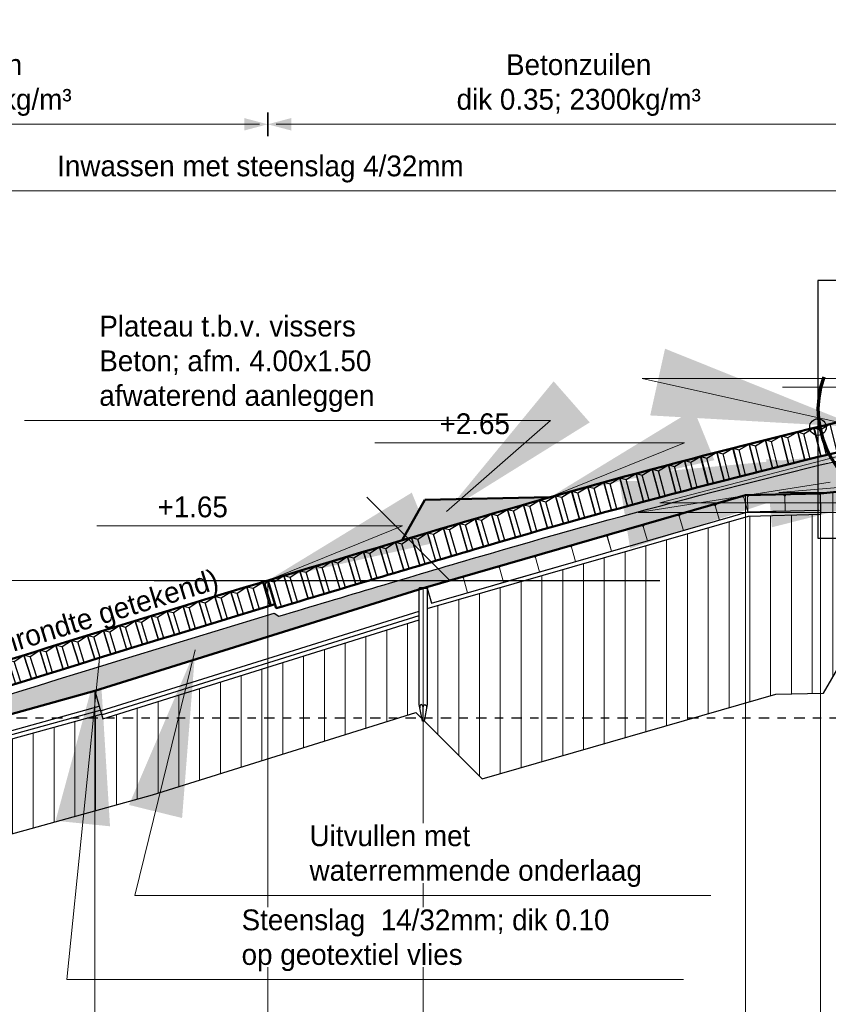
# Model space of a CAD drawing. Header units: metres. Extents: x 132 to 905, y -50 to 63.
# Tile 55 of 86: x 662 to 672, y -42 to -30. Entities that reach past the tile are written whole.
import ezdxf
from ezdxf.enums import TextEntityAlignment as Align

# ---------------------------------------------------------------- set-up
doc = ezdxf.new("R2010")
doc.units = ezdxf.units.M
doc.header["$LTSCALE"] = 0.1
doc.linetypes.add('CENTER2', pattern=[28.575, 19.05, -3.175, 3.175, -3.175])
doc.linetypes.add('NAP', pattern=[20, 12.5, -2.5, 2.5, -2.5])
for name, color, linetype in [('DP-arcering_lgrijs', 9, 'Continuous'), ('DP-BS-SCHEIDINGSLIJN-TALUDBEKL', 255, 'Continuous'), ('DP-NW-Maatvoering', 7, 'Continuous')]:
    doc.layers.add(name, color=color, linetype=linetype)
for name, color, linetype, lineweight in [('DP-BS-arcering_betonblokken', 237, 'Continuous', 0), ('DP-BS-arcering_klei', 253, 'Continuous', 0), ('DP-BS-basalt 025', 253, 'basalt25', 13), ('DP-BS-granietblokken', 253, 'Ontwnota-dwp-Bruinissepolder tot Grevelingendam$0$graniet', 13), ('DP-BS-Matenbalk_verlenglijnen', 253, 'Continuous', 0), ('DP-BS-profiel', 2, 'Continuous', 25), ('DP-NAP-lijn', 6, 'NAP', 25), ('DP-NW-arcering_betonzuilen', 6, 'Continuous', 25), ('DP-NW-arcering_waterremmende_onderlaag', 7, 'Continuous', 18), ('DP-NW-Matenbalk_verlenglijnen', 135, 'Continuous', 0), ('DP-NW-Profiel', 4, 'Continuous', 50), ('DP-NW-Uitvullaag', 1, 'Uitvullaag', 18), ('DP-Waterlijn', 1, 'Continuous', 13), ('DP-Waterlijn_tekst', 7, 'Continuous', 35), ('Plts-Detail', 5, 'CENTER2', 70)]:
    doc.layers.add(name, color=color, linetype=linetype, lineweight=lineweight)
doc.layers.add('DP-NW-arcrand', color=142, linetype='Continuous', plot=False)
doc.layers.add('TO-Viewport', color=152, linetype='Continuous', plot=False)
doc.styles.add('Ontwnota-dwp-Bruinissepolder tot Grevelingendam$0$StagCAD', font='StagCAD.ttf')
doc.styles.add('StagCAD', font='StagCAD.ttf')
doc.linetypes.add('basalt25', pattern='A,0,-0.25,[57,BASALT25.shx,S=0.004,R=0,X=0,Y=0],-0.25', length=0.5)
doc.linetypes.add('Ontwnota-dwp-Bruinissepolder tot Grevelingendam$0$graniet', pattern='A,0,-0.2,[16,GRANIET.shx,S=0.0032,R=0,X=0,Y=0],-0.2', length=0.4)
doc.linetypes.add('Uitvullaag', pattern='A,0,-0.005,[191,UITVULLAAG.shx,S=0.007,R=0,X=0,Y=0],-0.5', length=0.505)
doc.dimstyles.new('GM-maatvoering', dxfattribs={"dimtxt": 2.5, "dimasz": 2.5, "dimexe": 1, "dimexo": 0, "dimgap": 1, "dimtad": 1, "dimrnd": 0.001, "dimzin": 1, "dimdsep": 46, "dimtxsty": 'StagCAD', "dimcen": 0.09, "dimclrd": 1, "dimclre": 1, "dimclrt": 7, "dimazin": 0, "dimtfac": 1, "dimtix": 1, "dimtmove": 0, "dimatfit": 3, "dimfxl": 1, "dimfxlon": 1, "dimtvp": 0.83, "dimtolj": 1, "dimtzin": 0, "dimlwd": 15, "dimlwe": 15, "dimarcsym": 0})
doc.dimstyles.new('leader 1_100', dxfattribs={"dimscale": 0.1, "dimtxt": 2.5, "dimasz": 2, "dimexe": 0, "dimexo": 0, "dimgap": 1, "dimtad": 1, "dimrnd": 0.001, "dimzin": 1, "dimdsep": 46, "dimtxsty": 'StagCAD', "dimblk": 'RAD_PIJL', "dimcen": 0.09, "dimse1": 1, "dimse2": 1, "dimclrd": 1, "dimclre": 1, "dimclrt": 7, "dimazin": 0, "dimtfac": 1, "dimtix": 1, "dimtmove": 0, "dimatfit": 0, "dimfxl": 1, "dimtvp": 0.83, "dimtolj": 1, "dimtzin": 0, "dimlwd": 15, "dimarcsym": 0})
doc.dimstyles.new('Ontwnota-dwp-Bruinissepolder tot Grevelingendam$0$GM-maatvoering', dxfattribs={"dimtxt": 2.5, "dimasz": 1, "dimexe": 0, "dimexo": 0, "dimgap": 1, "dimtad": 1, "dimrnd": 0.001, "dimzin": 1, "dimdsep": 46, "dimtxsty": 'Ontwnota-dwp-Bruinissepolder tot Grevelingendam$0$StagCAD', "dimblk1": 'Ontwnota-dwp-Bruinissepolder tot Grevelingendam$0$DIM_PIJL', "dimblk2": 'Ontwnota-dwp-Bruinissepolder tot Grevelingendam$0$DIM_PIJL', "dimsah": 1, "dimcen": 0.09, "dimse1": 1, "dimse2": 1, "dimclrd": 1, "dimclre": 1, "dimclrt": 7, "dimazin": 0, "dimtfac": 1, "dimtix": 1, "dimtmove": 0, "dimatfit": 3, "dimldrblk": 'Ontwnota-dwp-Bruinissepolder tot Grevelingendam$0$RAD_PIJL', "dimfxl": 1, "dimtvp": 0.83, "dimtolj": 1, "dimtzin": 0, "dimlwd": 15, "dimarcsym": 0})
doc.dimstyles.new('Ontwnota-dwp-Bruinissepolder tot Grevelingendam$0$leader 1_100', dxfattribs={"dimscale": 0.1, "dimtxt": 2.5, "dimasz": 2, "dimexe": 0, "dimexo": 0, "dimgap": 1, "dimtad": 1, "dimrnd": 0.001, "dimzin": 1, "dimdsep": 46, "dimtxsty": 'Ontwnota-dwp-Bruinissepolder tot Grevelingendam$0$StagCAD', "dimblk": 'Ontwnota-dwp-Bruinissepolder tot Grevelingendam$0$RAD_PIJL', "dimcen": 0.09, "dimse1": 1, "dimse2": 1, "dimclrd": 1, "dimclre": 1, "dimclrt": 7, "dimazin": 0, "dimtfac": 1, "dimtix": 1, "dimtmove": 0, "dimatfit": 0, "dimfxl": 1, "dimtvp": 0.83, "dimtolj": 1, "dimtzin": 0, "dimlwd": 15, "dimarcsym": 0})

# ---------------------------------------------------------------- blocks, each defined once
blk = doc.blocks.new('*U197')
at = {"layer": 'DP-NAP-lijn'}
blk.add_line((0, 0), (473.03, 0), dxfattribs=at)
at = {"layer": 'DP-Waterlijn'}
blk.add_line((0, 16.5), (212.05, 16.5), dxfattribs=at)
at = {"layer": 'DP-NAP-lijn', "style": 'StagCAD'}
blk.add_attdef('NAPLIJN', (6.25, 1), '', height=2.5, dxfattribs=at)
at = {"layer": 'DP-Waterlijn_tekst', "style": 'StagCAD'}
blk.add_attdef('WP', text='', height=2.5, dxfattribs=at).set_placement((11.17, 16.5), align=Align.BOTTOM_CENTER)
blk = doc.blocks.new('BB-20-45')
at = {"layer": 'DP-BS-arcering_betonblokken'}
blk.add_lwpolyline([(0, 0), (0.45, 0), (0.45, 0.18), (0.43, 0.2), (0.02, 0.2), (0, 0.18)], close=True, dxfattribs=at)
blk = doc.blocks.new('dp786')
at = {"layer": 'DP-BS-arcering_klei'}
h = blk.add_hatch(dxfattribs=at)
h.set_pattern_fill('_U', color=251, scale=2.5, angle=90, pattern_type=0)
h.set_pattern_definition([(90, (-424.41675, 21.9338), (-0.25, -2e-16), [])])
h.paths.add_polyline_path([(28.75, -16.618), (29.322, -16.604), (30.149, -15.171), (32.103, -14.971), (34.774, -14.814), (38.06, -13.532), (40.465, -13.532), (45.639, -16.548), (47.373, -16.587), (47.373, -15.587), (45.92, -15.554), (39.433, -11.773), (38.553, -11.729), (33.09, -13.861), (32.019, -13.924), (29.284, -14.204), (29.291, -14.454), (28.42, -14.476), (24.558, -15.588), (24.558, -16.743), (24.52, -16.936), (25.219, -17.636)])
h = blk.add_hatch(dxfattribs=at)
h.set_pattern_fill('_USER', color=251, scale=2.5, angle=90, pattern_type=0)
h.set_pattern_definition([(90, (16.21801, -19.19804), (-0.25, 2e-17), [])])
h.paths.add_polyline_path([(20.655, -16.915), (20.639, -16.857), (16.293, -18.064), (16.293, -18.298), (16.218, -18.298), (16.218, -19.198), (16.212, -19.228), (21.252, -17.828), (24.421, -16.837), (24.492, -16.908), (24.458, -16.743), (24.458, -15.725)])
at = {"layer": 'DP-BS-arcering_betonblokken'}
for points in [[(28.862, -14.415), (29.289, -14.404), (29.285, -14.224), (29.265, -14.205), (28.877, -14.214), (28.858, -14.235)], [(28.069, -14.525), (28.412, -14.426), (28.363, -14.253), (28.338, -14.239), (28.033, -14.327), (28.019, -14.352)]]:
    blk.add_lwpolyline(points, close=True, dxfattribs=at)
at = {"layer": 'DP-BS-basalt 025', "color": 251, "ltscale": 10}
blk.add_lwpolyline([(20.56, -16.578), (24.508, -15.343)], dxfattribs=at)
at = {"layer": 'DP-BS-granietblokken', "color": 251, "ltscale": 9.5}
blk.add_lwpolyline([(16.168, -17.798), (20.56, -16.578)], dxfattribs=at)
at = {"layer": 'DP-BS-Matenbalk_verlenglijnen'}
for points in [[(29.284, -14.204, 0), (29.284, -24, 0), (29.284, -14.204, 0), (29.284, -24, 0), (29.284, -14.204, 0), (29.284, -24, 0)], [(29.284, -14.204, 0), (29.284, -24, 0), (29.284, -14.204, 0), (29.284, -24, 0), (29.284, -14.204, 0), (29.284, -24, 0)], [(28.382, -14.226, 0), (28.382, -24, 0), (28.382, -14.226, 0), (28.382, -24, 0), (28.382, -14.226, 0), (28.382, -24, 0)], [(28.382, -14.226, 0), (28.382, -24, 0), (28.382, -14.226, 0), (28.382, -24, 0), (28.382, -14.226, 0), (28.382, -24, 0)], [(24.508, -15.343, 0), (24.508, -24, 0), (24.508, -15.343, 0), (24.508, -24, 0), (24.508, -15.343, 0), (24.508, -24, 0)], [(24.508, -15.343, 0), (24.508, -24, 0), (24.508, -15.343, 0), (24.508, -24, 0), (24.508, -15.343, 0), (24.508, -24, 0)], [(20.56, -16.578, 0), (20.56, -24, 0), (20.56, -16.578, 0), (20.56, -24, 0), (20.56, -16.578, 0), (20.56, -24, 0)], [(20.56, -16.578, 0), (20.56, -24, 0), (20.56, -16.578, 0), (20.56, -24, 0), (20.56, -16.578, 0), (20.56, -24, 0)]]:
    blk.add_polyline3d(points, dxfattribs=at)
at = {"layer": 'DP-BS-profiel', "color": 1}
for p, q in [((29.284, -14.204), (32.019, -13.924)), ((28.382, -14.226), (29.284, -14.204)), ((24.508, -15.343), (28.382, -14.226)), ((29.322, -16.604), (30.149, -15.171)), ((20.56, -16.578), (24.508, -15.343)), ((24.458, -15.343), (24.558, -15.343)), ((24.558, -15.343), (24.61, -15.522)), ((20.628, -16.819), (24.458, -15.62)), ((20.642, -16.867), (24.458, -15.673)), ((20.655, -16.915), (24.458, -15.725)), ((16.168, -17.798), (20.56, -16.578)), ((20.56, -16.578), (20.612, -16.761)), ((16.293, -17.961), (20.611, -16.761)), ((16.293, -18.012), (20.624, -16.809)), ((20.612, -16.761), (20.655, -16.915)), ((24.508, -16.943), (24.508, -16.783)), ((16.293, -18.064), (20.637, -16.857)), ((21.252, -17.828), (24.421, -16.837)), ((25.219, -17.636), (24.421, -16.837)), ((16.212, -19.228), (21.252, -17.828))]:
    blk.add_line(p, q, dxfattribs=at)
for points in [[(24.558, -15.588), (28.42, -14.476), (29.291, -14.454), (29.284, -14.204)], [(24.61, -15.522), (28.412, -14.426), (29.267, -14.405)], [(25.219, -17.636), (28.75, -16.618), (29.322, -16.604)]]:
    blk.add_lwpolyline(points, dxfattribs=at)
blk.add_lwpolyline([(24.458, -16.743), (24.458, -15.343), (24.468, -15.333), (24.548, -15.333), (24.558, -15.343), (24.558, -16.743), (24.518, -16.943), (24.498, -16.943)], close=True, dxfattribs=at)
blk.add_ellipse((24.487, -16.783), major_axis=(0, 0.04), ratio=0.525, start_param=4.712389, end_param=7.853982, dxfattribs=at)
at = {"layer": 'DP-BS-profiel', "color": 1, "extrusion": (0, 0, -1)}
blk.add_ellipse((24.529, -16.783), major_axis=(0, 0.04), ratio=0.525, start_param=4.712389, end_param=7.853982, dxfattribs=at)
at = {"layer": 'DP-BS-SCHEIDINGSLIJN-TALUDBEKL'}
for p in [(29.284, -14.204), (20.56, -16.578)]:
    blk.add_point(p, dxfattribs=at)
at = {"layer": 'DP-BS-arcering_betonblokken'}
for p, rotation in [((28.412, -14.426), 1.427177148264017), ((27.637, -14.649), 16.07536863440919), ((27.204, -14.774), 16.07536863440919), ((26.772, -14.899), 16.07536863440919), ((26.34, -15.023), 16.07536863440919), ((25.907, -15.148), 16.07536863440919), ((25.475, -15.272), 16.07536863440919), ((25.042, -15.397), 16.07536863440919), ((24.61, -15.522), 16.07536863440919)]:
    blk.add_blockref('BB-20-45', p, dxfattribs=dict(at, rotation=rotation))
at = {"layer": 'DP-NAP-lijn', "ltscale": 4, "xscale": 0.0999999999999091, "yscale": 0.0999999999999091, "zscale": 0.0999999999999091}
blk.add_blockref('*U197', (0.07, -16.9), dxfattribs=at)
blk = doc.blocks.new('Ontwnota-dwp-Bruinissepolder tot Grevelingendam$0$DIM_PIJL')
at = {"color": 1}
blk.add_line((0, 1.414), (0, -1.414), dxfattribs=at)
at = {"color": 1, "linetype": 'ByBlock'}
blk.add_solid([(-2.828, -0.75), (-2.828, 0.75), (0, 0)], dxfattribs=at)
blk = doc.blocks.new('*D140')
at = {"layer": 'Defpoints', "color": 0, "transparency": 16777216}
for p in [(665.037, -31.699), (665.037, -37.184), (657.384, -39.584)]:
    blk.add_point(p, dxfattribs=at)
at = {"layer": 'DP-NW-Maatvoering', "color": 1, "lineweight": 15, "transparency": 16777216}
blk.add_line((657.484, -31.699), (664.937, -31.699), dxfattribs=at)
at = {"layer": 'DP-NW-Maatvoering', "color": 1, "lineweight": 15, "transparency": 16777216, "xscale": 0.1, "yscale": 0.1, "zscale": 0.1, "rotation": 180}
blk.add_blockref('Ontwnota-dwp-Bruinissepolder tot Grevelingendam$0$DIM_PIJL', (657.384, -31.699), dxfattribs=at)
at = {"layer": 'DP-NW-Maatvoering', "color": 1, "lineweight": 15, "transparency": 16777216, "xscale": 0.1, "yscale": 0.1, "zscale": 0.1}
blk.add_blockref('Ontwnota-dwp-Bruinissepolder tot Grevelingendam$0$DIM_PIJL', (665.037, -31.699), dxfattribs=at)
at = {"layer": 'DP-NW-Maatvoering', "color": 7, "transparency": 16777216, "insert": (661.211, -31.228), "char_height": 0.25, "attachment_point": 5, "style": 'Ontwnota-dwp-Bruinissepolder tot Grevelingendam$0$StagCAD'}
blk.add_mtext('\\A1;Betonzuilen\\Pdik 0.30; 2300kg/m³', dxfattribs=at)
blk = doc.blocks.new('Ontwnota-dwp-Bruinissepolder tot Grevelingendam$0$RAD_PIJL')
at = {"color": 1, "linetype": 'Continuous'}
blk.add_solid([(-2.8284, -0.75), (-2.8284, 0.75), (0, 0)], dxfattribs=at)
blk = doc.blocks.new('*D142')
at = {"layer": 'Defpoints', "color": 0, "transparency": 16777216}
for p in [(672.513, -32.499), (672.513, -35.134), (657.386, -39.584)]:
    blk.add_point(p, dxfattribs=at)
at = {"layer": 'DP-NW-Maatvoering', "color": 1, "lineweight": 15, "transparency": 16777216}
blk.add_line((657.486, -32.499), (672.413, -32.499), dxfattribs=at)
at = {"layer": 'DP-NW-Maatvoering', "color": 1, "lineweight": 15, "transparency": 16777216, "xscale": 0.1, "yscale": 0.1, "zscale": 0.1, "rotation": 180}
blk.add_blockref('Ontwnota-dwp-Bruinissepolder tot Grevelingendam$0$DIM_PIJL', (657.386, -32.499), dxfattribs=at)
at = {"layer": 'DP-NW-Maatvoering', "color": 1, "lineweight": 15, "transparency": 16777216, "xscale": 0.1, "yscale": 0.1, "zscale": 0.1}
blk.add_blockref('Ontwnota-dwp-Bruinissepolder tot Grevelingendam$0$DIM_PIJL', (672.513, -32.499), dxfattribs=at)
at = {"layer": 'DP-NW-Maatvoering', "color": 7, "transparency": 16777216, "insert": (664.949, -32.237), "char_height": 0.25, "attachment_point": 5, "style": 'Ontwnota-dwp-Bruinissepolder tot Grevelingendam$0$StagCAD'}
blk.add_mtext('\\A1;Inwassen met steenslag 4/32mm', dxfattribs=at)
blk = doc.blocks.new('*D143')
at = {"layer": 'Defpoints', "color": 0, "transparency": 16777216}
for p in [(672.515, -31.699), (672.515, -35.134), (665.037, -37.184)]:
    blk.add_point(p, dxfattribs=at)
at = {"layer": 'DP-NW-Maatvoering', "color": 1, "lineweight": 15, "transparency": 16777216}
blk.add_line((665.137, -31.699), (672.415, -31.699), dxfattribs=at)
at = {"layer": 'DP-NW-Maatvoering', "color": 1, "lineweight": 15, "transparency": 16777216, "xscale": 0.1, "yscale": 0.1, "zscale": 0.1, "rotation": 180}
blk.add_blockref('Ontwnota-dwp-Bruinissepolder tot Grevelingendam$0$DIM_PIJL', (665.037, -31.699), dxfattribs=at)
at = {"layer": 'DP-NW-Maatvoering', "color": 1, "lineweight": 15, "transparency": 16777216, "xscale": 0.1, "yscale": 0.1, "zscale": 0.1}
blk.add_blockref('Ontwnota-dwp-Bruinissepolder tot Grevelingendam$0$DIM_PIJL', (672.515, -31.699), dxfattribs=at)
at = {"layer": 'DP-NW-Maatvoering', "color": 7, "transparency": 16777216, "insert": (668.776, -31.228), "char_height": 0.25, "attachment_point": 5, "style": 'Ontwnota-dwp-Bruinissepolder tot Grevelingendam$0$StagCAD'}
blk.add_mtext('\\A1;Betonzuilen\\Pdik 0.35; 2300kg/m³', dxfattribs=at)
blk = doc.blocks.new('RAD_PIJL')
at = {"color": 1, "linetype": 'Continuous'}
blk.add_solid([(-2.8284, -0.75), (-2.8284, 0.75), (0, 0)], dxfattribs=at)
blk = doc.blocks.new('BTZL-30-20')
blk.add_line((0.067, 0), (0.067, 0.262))
blk.add_lwpolyline([(0, 0), (0.2, 0), (0.2, 0.3), (0, 0.3)], close=True)
blk.add_lwpolyline([(0, 0.3), (0.067, 0.262), (0.2, 0.3)])
blk = doc.blocks.new('BTZL-35-20')
blk.add_line((0.067, 0), (0.067, 0.312))
blk.add_lwpolyline([(0, 0), (0.2, 0), (0.2, 0.35), (0, 0.35), (0, 0)], close=True)
blk.add_lwpolyline([(0, 0.35), (0.067, 0.312), (0.2, 0.35)])

msp = doc.modelspace()

# ---------------------------------------------------------------- hatches: boundary and pattern name
at = {"layer": 'DP-arcering_lgrijs'}
h = msp.add_hatch(color=8, dxfattribs=at)
h.dxf.hatch_style = 1
h.paths.add_polyline_path([(668.225, -36.248), (668.43, -36.184), (666.925, -36.214), (666.653, -36.701), (667.746, -36.391), (667.986, -36.323)])
at = {"layer": 'DP-NW-arcering_waterremmende_onderlaag'}
h = msp.add_hatch(dxfattribs=at)
h.set_pattern_fill('GWI_ZANDGRIND', color=256, scale=0.3, pattern_type=2)
h.set_pattern_definition([(0, (217.54969, 16), (0, 0.015), [0, -0.0173205]), (0, (217.54768, 15.9925), (0.0173205, 0.03), [0.00401928, -0.03062172]), (30, (217.5517, 15.9925), (0.0173205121, 0.029999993), [0.00401928, -0.05598072]), (60, (217.55518, 15.99451), (-0.0173205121, 0.029999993), [0.00401928, -0.03062172]), (90, (217.55719, 15.99799), (-0.0173205, 0.03), [0.00401928, -0.05598072]), (120, (217.55719, 16.00201), (-0.0346410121, -7e-09), [0.00401928, -0.03062172]), (150, (217.55518, 16.00549), (-0.0346410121, 7e-09), [0.00401928, -0.05598072]), (180, (217.5517, 16.0075), (-0.0173205, -0.03), [0.00401928, -0.03062172]), (210, (217.54768, 16.0075), (-0.0173205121, -0.029999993), [0.00401928, -0.05598072]), (240, (217.5442, 16.00549), (0.0173205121, -0.029999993), [0.00401928, -0.03062172]), (270, (217.54219, 16.00201), (0.0173205, -0.03), [0.00401928, -0.05598072]), (300, (217.54219, 15.99799), (0.0346410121, 7e-09), [0.00401928, -0.03062172]), (330, (217.5442, 15.99451), (0.0346410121, -7e-09), [0.00401928, -0.05598072])])
edge = h.paths.add_edge_path()
edge.add_line((672.105, -36.095), (672.619, -35.58))
edge.add_line((672.619, -35.58), (672.618, -35.572))
edge.add_arc((577.797, 359.407), 406.202, 283.35941, 283.49926, ccw=False)
edge.add_line((671.653, -35.802), (671.653, -36.139))
edge.add_line((671.653, -36.139), (671.683, -36.138))
edge.add_line((671.683, -36.138), (672.105, -36.095))
h = msp.add_hatch(dxfattribs=at)
h.set_pattern_fill('GWI_ZANDGRIND', color=256, scale=0.3, pattern_type=2)
h.set_pattern_definition([(0, (67.25156, -3.88338), (0, 0.075), [0, -0.0866025]), (0, (67.24151, -3.92088), (0.0866025, 0.15), [0.0200964, -0.1531086]), (30, (67.26161, -3.92088), (0.08660256, 0.149999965), [0.0200964, -0.2799036]), (60, (67.27901, -3.91083), (-0.08660256, 0.149999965), [0.0200964, -0.1531086]), (90, (67.28906, -3.89343), (-0.0866025, 0.15), [0.0200964, -0.2799036]), (120, (67.28906, -3.87333), (-0.17320506, -3.5e-08), [0.0200964, -0.1531086]), (150, (67.27901, -3.85593), (-0.17320506, 3.5e-08), [0.0200964, -0.2799036]), (180, (67.26161, -3.84588), (-0.0866025, -0.15), [0.0200964, -0.1531086]), (210, (67.24151, -3.84588), (-0.08660256, -0.149999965), [0.0200964, -0.2799036]), (240, (67.22411, -3.85593), (0.08660256, -0.149999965), [0.0200964, -0.1531086]), (270, (67.21406, -3.87333), (0.0866025, -0.15), [0.0200964, -0.2799036]), (300, (67.21406, -3.89343), (0.17320506, 3.5e-08), [0.0200964, -0.1531086]), (330, (67.22411, -3.91083), (0.17320506, -3.5e-08), [0.0200964, -0.2799036])])
edge = h.paths.add_edge_path()
edge.add_line((666.907, -37.276), (670.78, -36.16))
edge.add_line((670.78, -36.16), (671.683, -36.138))
edge.add_line((671.683, -36.138), (672.105, -36.095))
edge.add_line((672.105, -36.095), (672.62, -35.58))
edge.add_line((672.62, -35.58), (672.618, -35.572))
edge.add_arc((693.22, -124.16), 90.952, 103.0924, 106.38954)
edge.add_arc((770.528, -387.008), 364.933, 106.38954, 106.78068)
edge.add_line((665.169, -37.615), (665.113, -37.579))
edge.add_arc((770.528, -387.008), 364.983, 106.78743, 107.92032)
edge.add_line((658.225, -39.732), (658.566, -39.732))
edge.add_line((658.566, -39.732), (662.958, -38.512))
edge.add_line((662.958, -38.512), (666.907, -37.276))

# ---------------------------------------------------------------- linework, layer by layer
at = {"layer": 'DP-NW-arcrand'}
for p, q in [((666.228, -36.184), (667.228, -37.184)), ((663.673, -37.184), (669.752, -37.184))]:
    msp.add_line(p, q, dxfattribs=at)
for points in [[(665.169, -37.615, -0.001707), (667.557, -36.904, -0.014388), (672.618, -35.572, -0.014388)], [(657.578, -39.942, -0.005409), (665.113, -37.579)]]:
    msp.add_lwpolyline(points, format="xyb", dxfattribs=at)
msp.add_lwpolyline([(665.113, -37.579), (665.169, -37.615)], dxfattribs=at)
at = {"layer": 'DP-NW-Matenbalk_verlenglijnen'}
msp.add_line((665.039, -37.184), (665.039, -48.334), dxfattribs=at)
at = {"layer": 'DP-NW-Profiel'}
for p, q in [((666.925, -36.214), (666.653, -36.701)), ((668.43, -36.184), (666.925, -36.214)), ((662.958, -38.512), (666.907, -37.276)), ((665.039, -37.184), (665.14, -37.519))]:
    msp.add_line(p, q, dxfattribs=at)
msp.add_lwpolyline([(666.907, -37.276), (670.78, -36.16), (671.683, -36.138), (674.417, -35.858), (675.488, -35.795), (679.785, -34.118)], dxfattribs=at)
for points in [[(657.386, -39.584, -0.007195), (667.43, -36.472, -0.014388), (672.516, -35.134)], [(665.14, -37.519, -0.001707), (667.528, -36.808, -0.014388), (672.595, -35.475)], [(657.621, -39.823, -0.005386), (665.126, -37.471, -0.005386)], [(658.566, -39.732), (662.958, -38.512, -0.003288)]]:
    msp.add_lwpolyline(points, format="xyb", dxfattribs=at)
at = {"layer": 'DP-NW-Uitvullaag', "ltscale": 4, "flags": 128}
for points in [[(665.14, -37.519, -0.001707), (667.528, -36.808, -0.014388), (672.595, -35.475, -0.014388)], [(657.621, -39.823, -0.005386), (665.126, -37.471, -0.005386)]]:
    msp.add_lwpolyline(points, format="xyb", dxfattribs=at)
at = {"layer": 'Plts-Detail'}
msp.add_ellipse((673.803, -35.127), major_axis=(2.15, 0), ratio=0.72093, start_param=2.887796, end_param=8.04659, dxfattribs=at)
at = {"layer": 'TO-Viewport', "color": 251}
msp.add_lwpolyline([(671.653, -36.677), (675.953, -36.677), (675.953, -33.577), (671.653, -33.577)], close=True, dxfattribs=at)
msp.add_circle((671.653, -35.34), 0.1, dxfattribs=at)

# ---------------------------------------------------------------- block references
msp.add_blockref('dp786', (642.398, -21.934))
at = {"layer": 'DP-NW-arcering_betonzuilen'}
for name, p, rotation in [('BTZL-35-20', (671.3, -35.786), 13.9303523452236), ('BTZL-35-20', (671.494, -35.738), 13.8045000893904), ('BTZL-35-20', (671.689, -35.69), 13.67864783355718), ('BTZL-35-20', (670.912, -35.883), 14.18205685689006), ('BTZL-35-20', (671.106, -35.834), 14.05620460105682), ('BTZL-35-20', (670.524, -35.982), 14.43376136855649), ('BTZL-35-20', (670.718, -35.932), 14.30790911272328), ('BTZL-35-20', (669.944, -36.133), 14.81131813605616), ('BTZL-35-20', (670.137, -36.082), 14.68546588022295), ('BTZL-35-20', (670.331, -36.032), 14.55961362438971), ('BTZL-35-20', (669.557, -36.236), 15.06302264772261), ('BTZL-35-20', (669.751, -36.185), 14.93717039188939), ('BTZL-35-20', (669.171, -36.341), 15.31472715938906), ('BTZL-35-20', (669.364, -36.289), 15.18887490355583), ('BTZL-35-20', (668.786, -36.448), 15.56643167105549), ('BTZL-35-20', (668.979, -36.394), 15.44057941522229), ('BTZL-35-20', (668.208, -36.611), 15.94398843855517), ('BTZL-35-20', (668.401, -36.556), 15.81813618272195), ('BTZL-35-20', (668.593, -36.502), 15.69228392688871), ('BTZL-35-20', (667.824, -36.721), 16.19569295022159), ('BTZL-35-20', (668.016, -36.666), 16.06984069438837), ('BTZL-35-20', (667.44, -36.834), 16.40397200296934), ('BTZL-35-20', (667.632, -36.777), 16.32154520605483), ('BTZL-35-20', (667.056, -36.947), 16.46675624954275), ('BTZL-35-20', (667.248, -36.89), 16.43536412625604), ('BTZL-35-20', (666.673, -37.06), 16.52954049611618), ('BTZL-35-20', (666.865, -37.004), 16.49814837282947), ('BTZL-35-20', (666.29, -37.174), 16.5923247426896), ('BTZL-35-20', (666.481, -37.117), 16.56093261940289), ('BTZL-35-20', (665.906, -37.289), 16.65510898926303), ('BTZL-35-20', (666.098, -37.232), 16.62371686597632), ('BTZL-35-20', (665.523, -37.404), 16.71789323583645), ('BTZL-35-20', (665.715, -37.346), 16.68650111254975), ('BTZL-35-20', (665.14, -37.519), 16.74928535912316), ('BTZL-35-20', (665.332, -37.461), 16.74928535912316), ('BTZL-30-20', (664.68, -37.606), 16.85365928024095), ('BTZL-30-20', (664.872, -37.548), 16.82227145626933), ('BTZL-30-20', (664.298, -37.722), 16.91643492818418), ('BTZL-30-20', (664.489, -37.664), 16.88504710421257), ('BTZL-30-20', (663.915, -37.839), 16.97921057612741), ('BTZL-30-20', (664.106, -37.78), 16.94782275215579), ('BTZL-30-20', (663.533, -37.956), 17.04198622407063), ('BTZL-30-20', (663.724, -37.897), 17.01059840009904), ('BTZL-30-20', (663.15, -38.073), 17.10476187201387), ('BTZL-30-20', (663.341, -38.014), 17.07337404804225), ('BTZL-30-20', (662.768, -38.191), 17.16753751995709), ('BTZL-30-20', (662.959, -38.132), 17.13614969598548), ('BTZL-30-20', (662.386, -38.309), 17.23031316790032), ('BTZL-30-20', (662.577, -38.25), 17.1989253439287), ('BTZL-30-20', (662.004, -38.428), 17.29308881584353), ('BTZL-30-20', (662.195, -38.368), 17.26170099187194)]:
    msp.add_blockref(name, p, dxfattribs=dict(at, rotation=rotation))
at = {"layer": 'DP-NW-arcering_betonzuilen', "xscale": 0.3254218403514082, "rotation": 16.79088363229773}
msp.add_blockref('BTZL-30-20', (665.063, -37.49), dxfattribs=at)

# ---------------------------------------------------------------- texts
at = {"layer": 'DP-NW-Maatvoering', "style": 'StagCAD'}
msp.add_text('1:3.4 (tonrondte getekend)', height=0.25, rotation=17.0572, dxfattribs=at).set_placement((662.605, -37.928), align=Align.BOTTOM_CENTER)
at = {"layer": 'DP-NW-Maatvoering', "color": 7, "char_height": 0.25, "style": 'StagCAD'}
for s, insert, attachment_point in [('\\A1;Plateau t.b.v. vissers\\PBeton; afm. 4.00x1.50\\Pafwaterend aanleggen', (663.012, -35.16), 7), ('\\A1;+2.65', (667.949, -35.428), 9), ('\\A1;+1.65', (664.558, -36.428), 9)]:
    msp.add_mtext(s, dxfattribs=dict(at, insert=insert, attachment_point=attachment_point))

# ---------------------------------------------------------------- dimensions: what is measured, and where the dimension line sits
at = {"layer": 'DP-NW-Maatvoering'}
for base, p1, p2, text, picture, middle in [((665.037, -31.699), (657.384, -39.584), (665.037, -37.184), 'Betonzuilen\\Pdik 0.30; 2300kg/m³', '*D140', (661.211, -31.228)), ((672.515, -31.699), (665.037, -37.184), (672.515, -35.134), 'Betonzuilen\\Pdik 0.35; 2300kg/m³', '*D143', (668.776, -31.228)), ((672.513, -32.499), (657.386, -39.584), (672.513, -35.134), 'Inwassen met steenslag 4/32mm', '*D142', (664.949, -32.237))]:
    dim = msp.add_linear_dim(base=base, p1=p1, p2=p2, text=text, dimstyle='Ontwnota-dwp-Bruinissepolder tot Grevelingendam$0$GM-maatvoering', override={"dimscale": 0, "dimtix": 1, "dimtofl": 1, "dimtmove": 0, "dimatfit": 3}, dxfattribs=at)
    dim.commit()
    dim.dimension.update_dxf_attribs({"geometry": picture, "text_midpoint": middle})

# ---------------------------------------------------------------- leaders
at = {"layer": 'DP-NW-Maatvoering', "annotation_type": 0, "has_hookline": 1}
for points, dimstyle, override, hookline_direction, text_width in [([(672.165, -35.342), (669.538, -34.757), (672.038, -34.757)], 'GM-maatvoering', {"dimscale": 0, "dimgap": 1, "dimtad": 1}, 0, 0.988), ([(672.517, -35.134), (674.87, -34.859), (672.37, -34.859)], 'GM-maatvoering', {"dimscale": 0}, 1, 0.145), ([(667.188, -36.355), (668.437, -35.26), (666.437, -35.26)], 'leader 1_100', {"dimscale": 0, "dimgap": 1, "dimtad": 1}, 1, 3.325), ([(668.43, -36.184), (670.049, -35.528), (668.049, -35.528)], 'leader 1_100', {"dimscale": 0, "dimgap": 1, "dimtad": 1}, 1, 0.725), ([(671.979, -35.671), (669.752, -36.249), (672.252, -36.249)], 'GM-maatvoering', {"dimscale": 0}, 0, 0.882), ([(673.555, -35.923), (671.184, -36.125), (673.684, -36.125)], 'GM-maatvoering', {"dimscale": 0}, 0, 0.44), ([(671.799, -36.002), (669.49, -36.368), (671.99, -36.368)], 'GM-maatvoering', {"dimscale": 0}, 0, 0.795), ([(665.039, -37.184), (666.658, -36.528), (664.658, -36.528)], 'leader 1_100', {"dimscale": 0, "dimgap": 1, "dimtad": 1}, 1, 0.675), ([(663.016, -38.117), (662.623, -41.982), (664.623, -41.982)], 'Ontwnota-dwp-Bruinissepolder tot Grevelingendam$0$leader 1_100', {"dimscale": 0, "dimgap": 1, "dimtad": 1}, 0, 4.412), ([(664.166, -38.02), (663.44, -40.971), (665.44, -40.971)], 'Ontwnota-dwp-Bruinissepolder tot Grevelingendam$0$leader 1_100', {"dimscale": 0, "dimgap": 1, "dimtad": 1}, 0, 3.925)]:
    msp.add_leader(points, dimstyle=dimstyle, override=override, dxfattribs=dict(at, hookline_direction=hookline_direction, text_width=text_width))

# ---------------------------------------------------------------- next in the draw order: texts
at = {"layer": 'DP-NW-Maatvoering', "color": 7, "char_height": 0.25, "attachment_point": 7, "bg_fill": 3, "box_fill_scale": 1.1, "bg_fill_color": 256, "bg_fill_transparency": 0}
for s, insert, style in [('\\A1;Uitvullen met\\Pwaterremmende onderlaag', (665.54, -40.871), 'Ontwnota-dwp-Bruinissepolder tot Grevelingendam$0$StagCAD'), ('\\A1;Steenslag  14/32mm; dik 0.10\\Pop geotextiel vlies', (664.723, -41.882), 'StagCAD')]:
    msp.add_mtext(s, dxfattribs=dict(at, insert=insert, style=style))

doc.saveas('drawing.dxf')
